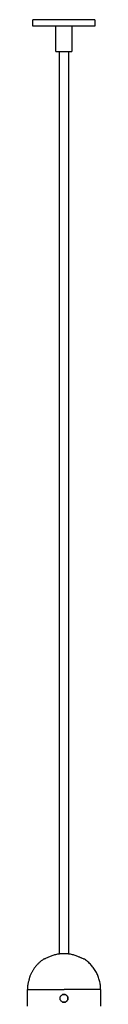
# Model space of a CAD drawing. Header units: millimetres. Extents: x 382 to 690, y 239 to 1918.
# Tile 2 of 5: x 387 to 410, y 1156 to 1466. Entities that reach past the tile are written whole.
import ezdxf

# ---------------------------------------------------------------- set-up
doc = ezdxf.new("R2010")
doc.units = ezdxf.units.MM
doc.layers.add('Make2D$Visible$Curvas', color=7, linetype='Continuous')

msp = doc.modelspace()

# ---------------------------------------------------------------- linework, layer by layer
at = {"layer": 'Make2D$Visible$Curvas', "color": 7, "lineweight": -3}
for points, knots in [([(408.6, 1465.8), (408.6, 1465.8), (398.85, 1465.8), (389.1, 1465.8), (389.1, 1465.8)], [-61.261057, -61.261057, -61.261057, -45.945793, -45.945793, -30.630528, -30.630528, -30.630528]), ([(408.6, 1465.8), (408.6, 1465.8), (398.85, 1465.8), (389.1, 1465.8), (389.1, 1465.8)], [-61.261057, -61.261057, -61.261057, -45.945793, -45.945793, -30.630528, -30.630528, -30.630528]), ([(408.6, 1463.8), (408.6, 1463.8), (398.85, 1463.8), (389.1, 1463.8), (389.1, 1463.8)], [-61.261057, -61.261057, -61.261057, -45.945793, -45.945793, -30.630528, -30.630528, -30.630528]), ([(408.6, 1463.8), (408.6, 1463.8), (398.85, 1463.8), (389.1, 1463.8), (389.1, 1463.8)], [-61.261057, -61.261057, -61.261057, -45.945793, -45.945793, -30.630528, -30.630528, -30.630528]), ([(396.35, 1455.8), (396.35, 1455.8), (398.85, 1455.8), (401.35, 1455.8), (401.35, 1455.8)], [0, 0, 0, 3.926991, 3.926991, 7.853982, 7.853982, 7.853982]), ([(396.35, 1455.8), (396.35, 1455.8), (398.85, 1455.8), (401.35, 1455.8), (401.35, 1455.8)], [0, 0, 0, 3.926991, 3.926991, 7.853982, 7.853982, 7.853982])]:
    msp.add_rational_spline(points, [1, 0.707106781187, 1, 0.707106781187, 1], degree=2, knots=knots, dxfattribs=at)
for points, degree in [([(389.1, 1463.8), (389.1, 1465.8)], 1), ([(389.1, 1463.8), (389.1, 1465.8)], 1), ([(396.35, 1455.8), (396.35, 1463.8)], 1), ([(396.35, 1455.8), (396.35, 1463.8)], 1), ([(401.35, 1463.8), (401.35, 1455.8)], 1), ([(401.35, 1463.8), (401.35, 1455.8)], 1), ([(408.6, 1465.8), (408.6, 1463.8)], 1), ([(408.6, 1465.8), (408.6, 1463.8)], 1), ([(397.45, 1172.24), (397.45, 1455.8)], 1), ([(397.45, 1172.24), (397.45, 1455.8)], 1), ([(400.25, 1455.8), (400.25, 1172.24)], 1), ([(400.25, 1455.8), (400.25, 1172.24)], 1), ([(387.38, 1155.8), (387.38, 1161.05)], 1), ([(387.38, 1155.8), (387.38, 1161.05)], 1), ([(410.38, 1161.05), (410.38, 1155.8)], 1), ([(410.38, 1161.05), (410.38, 1155.8)], 1), ([(398.88, 1159.55), (398.72, 1159.55), (398.55, 1159.52), (398.4, 1159.46)], 3), ([(398.88, 1159.55), (398.72, 1159.55), (398.55, 1159.52), (398.4, 1159.46)], 3), ([(398.4, 1157.14), (398.55, 1157.08), (398.71, 1157.05), (398.88, 1157.05)], 3), ([(398.4, 1157.14), (398.55, 1157.08), (398.71, 1157.05), (398.88, 1157.05)], 3), ([(399.36, 1159.45), (399.21, 1159.52), (399.04, 1159.55), (398.88, 1159.55)], 3), ([(399.36, 1159.45), (399.21, 1159.52), (399.04, 1159.55), (398.88, 1159.55)], 3), ([(398.88, 1157.05), (399.01, 1157.05), (399.14, 1157.07), (399.27, 1157.11)], 3), ([(398.88, 1157.05), (399.01, 1157.05), (399.14, 1157.07), (399.27, 1157.11)], 3), ([(399.76, 1159.18), (399.65, 1159.3), (399.51, 1159.39), (399.36, 1159.45)], 3), ([(399.76, 1159.18), (399.65, 1159.3), (399.51, 1159.39), (399.36, 1159.45)], 3), ([(399.36, 1157.14), (399.51, 1157.21), (399.64, 1157.3), (399.76, 1157.41)], 3), ([(399.36, 1157.14), (399.51, 1157.21), (399.64, 1157.3), (399.76, 1157.41)], 3), ([(400.03, 1158.78), (399.97, 1158.93), (399.88, 1159.07), (399.76, 1159.18)], 3), ([(400.03, 1158.78), (399.97, 1158.93), (399.88, 1159.07), (399.76, 1159.18)], 3), ([(400.03, 1158.78), (399.97, 1158.93), (399.88, 1159.07), (399.76, 1159.18)], 3), ([(399.76, 1159.18), (399.76, 1159.18), (399.76, 1159.18), (399.76, 1159.18)], 3), ([(400.03, 1158.78), (399.97, 1158.93), (399.88, 1159.07), (399.76, 1159.18)], 3)]:
    msp.add_open_spline(points, degree=degree, dxfattribs=at)
for points, weights in [([(392.43, 1170.57), (389.5, 1168.59), (388.19, 1165.3)], [1, 0.955771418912, 1]), ([(392.43, 1170.57), (389.5, 1168.59), (388.19, 1165.3)], [1, 0.955771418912, 1]), ([(392.44, 1170.56), (392.43, 1170.57), (392.43, 1170.57)], [1, 0.999792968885, 1]), ([(392.44, 1170.56), (392.43, 1170.57), (392.43, 1170.57)], [1, 0.999792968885, 1]), ([(403.46, 1171.35), (398.88, 1173.39), (394.3, 1171.35)], [1, 0.91379239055, 1]), ([(403.46, 1171.35), (398.88, 1173.39), (394.3, 1171.35)], [1, 0.91379239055, 1]), ([(405.32, 1170.57), (405.32, 1170.57), (405.32, 1170.56)], [1, 0.999792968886, 1]), ([(410.38, 1161.05), (410.38, 1167.15), (405.32, 1170.57)], [1, 0.883368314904, 1]), ([(405.32, 1170.57), (405.32, 1170.57), (405.32, 1170.56)], [1, 0.999792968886, 1]), ([(410.38, 1161.05), (410.38, 1167.15), (405.32, 1170.57)], [1, 0.883368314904, 1]), ([(387.38, 1161.05), (387.38, 1161.05), (398.88, 1161.05)], [1, 0.707106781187, 1]), ([(387.38, 1161.05), (387.38, 1161.05), (398.88, 1161.05)], [1, 0.707106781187, 1]), ([(387.51, 1162.8), (387.38, 1161.93), (387.38, 1161.05)], [1, 0.997084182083, 1]), ([(387.51, 1162.8), (387.38, 1161.93), (387.38, 1161.05)], [1, 0.997084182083, 1]), ([(410.38, 1161.05), (410.38, 1161.05), (398.88, 1161.05)], [1, 0.707106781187, 1]), ([(410.38, 1161.05), (410.38, 1161.05), (398.88, 1161.05)], [1, 0.707106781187, 1])]:
    msp.add_rational_spline(points, weights, degree=2, dxfattribs=at)
for points, knots in [([(394.3, 1171.35), (394.07, 1171.25), (393.84, 1171.15), (393.41, 1170.96), (393.21, 1170.87), (392.94, 1170.76), (392.87, 1170.72), (392.72, 1170.66), (392.66, 1170.64), (392.56, 1170.6), (392.51, 1170.58), (392.46, 1170.56), (392.44, 1170.56), (392.44, 1170.56)], [0, 0, 0, 0, 0.751676, 0.751676, 1.503353, 1.503353, 1.879191, 1.879191, 2.255029, 2.255029, 2.630868, 2.630868, 3.006706, 3.006706, 3.006706, 3.006706]), ([(394.3, 1171.35), (394.07, 1171.25), (393.84, 1171.15), (393.41, 1170.96), (393.21, 1170.87), (392.94, 1170.76), (392.87, 1170.72), (392.72, 1170.66), (392.66, 1170.64), (392.56, 1170.6), (392.51, 1170.58), (392.46, 1170.56), (392.44, 1170.56), (392.44, 1170.56)], [0, 0, 0, 0, 0.751676, 0.751676, 1.503353, 1.503353, 1.879191, 1.879191, 2.255029, 2.255029, 2.630868, 2.630868, 3.006706, 3.006706, 3.006706, 3.006706]), ([(405.32, 1170.56), (405.31, 1170.56), (405.3, 1170.56), (405.24, 1170.58), (405.2, 1170.6), (405.04, 1170.66), (404.9, 1170.72), (404.63, 1170.83), (404.54, 1170.87), (404.34, 1170.96), (404.24, 1171.01), (404.02, 1171.1), (403.91, 1171.15), (403.69, 1171.25), (403.57, 1171.3), (403.46, 1171.35)], [0, 0, 0, 0, 0.37557, 0.37557, 0.75114, 0.75114, 1.502279, 1.502279, 1.877849, 1.877849, 2.253419, 2.253419, 2.628989, 2.628989, 3.004559, 3.004559, 3.004559, 3.004559]), ([(405.32, 1170.56), (405.31, 1170.56), (405.3, 1170.56), (405.24, 1170.58), (405.2, 1170.6), (405.04, 1170.66), (404.9, 1170.72), (404.63, 1170.83), (404.54, 1170.87), (404.34, 1170.96), (404.24, 1171.01), (404.02, 1171.1), (403.91, 1171.15), (403.69, 1171.25), (403.57, 1171.3), (403.46, 1171.35)], [0, 0, 0, 0, 0.37557, 0.37557, 0.75114, 0.75114, 1.502279, 1.502279, 1.877849, 1.877849, 2.253419, 2.253419, 2.628989, 2.628989, 3.004559, 3.004559, 3.004559, 3.004559]), ([(387.85, 1164.05), (387.8, 1163.89), (387.76, 1163.73), (387.68, 1163.43), (387.64, 1163.29), (387.58, 1163.06), (387.55, 1162.96), (387.53, 1162.86), (387.52, 1162.84), (387.51, 1162.81), (387.51, 1162.8), (387.51, 1162.8)], [0, 0, 0, 0, 0.502131, 0.502131, 1.004263, 1.004263, 1.506394, 1.506394, 1.75746, 1.75746, 2.008525, 2.008525, 2.008525, 2.008525]), ([(387.85, 1164.05), (387.8, 1163.89), (387.76, 1163.73), (387.68, 1163.43), (387.64, 1163.29), (387.58, 1163.06), (387.55, 1162.96), (387.53, 1162.86), (387.52, 1162.84), (387.51, 1162.81), (387.51, 1162.8), (387.51, 1162.8)], [0, 0, 0, 0, 0.502131, 0.502131, 1.004263, 1.004263, 1.506394, 1.506394, 1.75746, 1.75746, 2.008525, 2.008525, 2.008525, 2.008525]), ([(388.19, 1165.3), (388.19, 1165.3), (388.18, 1165.26), (388.15, 1165.14), (388.12, 1165.04), (388.05, 1164.81), (388.01, 1164.67), (387.93, 1164.37), (387.89, 1164.21), (387.85, 1164.05)], [0, 0, 0, 0, 0.503256, 0.503256, 1.006512, 1.006512, 1.509768, 1.509768, 2.013024, 2.013024, 2.013024, 2.013024]), ([(388.19, 1165.3), (388.19, 1165.3), (388.18, 1165.26), (388.15, 1165.14), (388.12, 1165.04), (388.05, 1164.81), (388.01, 1164.67), (387.93, 1164.37), (387.89, 1164.21), (387.85, 1164.05)], [0, 0, 0, 0, 0.503256, 0.503256, 1.006512, 1.006512, 1.509768, 1.509768, 2.013024, 2.013024, 2.013024, 2.013024]), ([(398.88, 1157.05), (398.71, 1157.05), (398.55, 1157.08), (398.25, 1157.21), (398.11, 1157.3), (397.88, 1157.53), (397.78, 1157.67), (397.66, 1157.97), (397.63, 1158.13), (397.63, 1158.46), (397.66, 1158.63), (397.78, 1158.93), (397.88, 1159.07), (398.11, 1159.3), (398.25, 1159.39), (398.55, 1159.52), (398.71, 1159.55), (398.88, 1159.55)], [0, 0, 0, 0, 0.494393, 0.494393, 0.988786, 0.988786, 1.483179, 1.483179, 1.977572, 1.977572, 2.471965, 2.471965, 2.966358, 2.966358, 3.460751, 3.460751, 3.955144, 3.955144, 3.955144, 3.955144]), ([(398.88, 1157.05), (398.71, 1157.05), (398.55, 1157.08), (398.25, 1157.21), (398.11, 1157.3), (397.88, 1157.53), (397.78, 1157.67), (397.66, 1157.97), (397.63, 1158.13), (397.63, 1158.46), (397.66, 1158.63), (397.78, 1158.93), (397.88, 1159.07), (398.11, 1159.3), (398.25, 1159.39), (398.55, 1159.52), (398.71, 1159.55), (398.88, 1159.55)], [0, 0, 0, 0, 0.494393, 0.494393, 0.988786, 0.988786, 1.483179, 1.483179, 1.977572, 1.977572, 2.471965, 2.471965, 2.966358, 2.966358, 3.460751, 3.460751, 3.955144, 3.955144, 3.955144, 3.955144]), ([(398.88, 1159.55), (399.04, 1159.55), (399.2, 1159.52), (399.51, 1159.39), (399.65, 1159.3), (399.88, 1159.07), (399.97, 1158.93), (400.09, 1158.63), (400.13, 1158.46), (400.13, 1158.22), (400.12, 1158.13), (400.09, 1157.97), (400.06, 1157.9), (399.97, 1157.67), (399.88, 1157.53), (399.64, 1157.3), (399.51, 1157.21), (399.28, 1157.11), (399.2, 1157.09), (399.04, 1157.06), (398.96, 1157.05), (398.88, 1157.05)], [0, 0, 0, 0, 0.493806, 0.493806, 0.987612, 0.987612, 1.481418, 1.481418, 1.975223, 1.975223, 2.222126, 2.222126, 2.469029, 2.469029, 2.962835, 2.962835, 3.456641, 3.456641, 3.703544, 3.703544, 3.950447, 3.950447, 3.950447, 3.950447]), ([(398.88, 1159.55), (399.04, 1159.55), (399.2, 1159.52), (399.51, 1159.39), (399.65, 1159.3), (399.88, 1159.07), (399.97, 1158.93), (400.09, 1158.63), (400.13, 1158.46), (400.13, 1158.22), (400.12, 1158.13), (400.09, 1157.97), (400.06, 1157.9), (399.97, 1157.67), (399.88, 1157.53), (399.64, 1157.3), (399.51, 1157.21), (399.28, 1157.11), (399.2, 1157.09), (399.04, 1157.06), (398.96, 1157.05), (398.88, 1157.05)], [0, 0, 0, 0, 0.493806, 0.493806, 0.987612, 0.987612, 1.481418, 1.481418, 1.975223, 1.975223, 2.222126, 2.222126, 2.469029, 2.469029, 2.962835, 2.962835, 3.456641, 3.456641, 3.703544, 3.703544, 3.950447, 3.950447, 3.950447, 3.950447]), ([(398.88, 1157.05), (399.04, 1157.05), (399.2, 1157.08), (399.35, 1157.14), (399.35, 1157.14), (399.35, 1157.14)], [0, 0, 0, 0, 0.4944183, 0.4944183, 0.4944189, 0.4944189, 0.4944189, 0.4944189]), ([(398.88, 1157.05), (399.04, 1157.05), (399.2, 1157.08), (399.35, 1157.14), (399.35, 1157.14), (399.35, 1157.14)], [0, 0, 0, 0, 0.4944183, 0.4944183, 0.4944189, 0.4944189, 0.4944189, 0.4944189]), ([(399.27, 1159.48), (399.22, 1159.5), (399.17, 1159.51), (399.07, 1159.54), (399.01, 1159.54), (398.95, 1159.55)], [3.5459691, 3.5459691, 3.5459691, 3.5459691, 3.703544, 3.703544, 3.8731745, 3.8731745, 3.8731745, 3.8731745]), ([(399.27, 1159.48), (399.22, 1159.5), (399.17, 1159.51), (399.07, 1159.54), (399.01, 1159.54), (398.95, 1159.55)], [3.5459691, 3.5459691, 3.5459691, 3.5459691, 3.703544, 3.703544, 3.8731745, 3.8731745, 3.8731745, 3.8731745]), ([(399.35, 1157.14), (399.51, 1157.21), (399.64, 1157.3), (399.82, 1157.47), (399.87, 1157.54), (399.95, 1157.65), (399.97, 1157.7), (400, 1157.74)], [0.4945256, 0.4945256, 0.4945256, 0.4945256, 0.9888366, 0.9888366, 1.2360458, 1.2360458, 1.4001265, 1.4001265, 1.4001265, 1.4001265]), ([(399.35, 1157.14), (399.51, 1157.21), (399.64, 1157.3), (399.82, 1157.47), (399.87, 1157.54), (399.95, 1157.65), (399.97, 1157.7), (400, 1157.74)], [0.4945256, 0.4945256, 0.4945256, 0.4945256, 0.9888366, 0.9888366, 1.2360458, 1.2360458, 1.4001265, 1.4001265, 1.4001265, 1.4001265]), ([(399.76, 1159.18), (399.76, 1159.18), (399.76, 1159.18), (399.64, 1159.3), (399.51, 1159.39), (399.36, 1159.45)], [2.9628349, 2.9628349, 2.9628349, 2.9628349, 2.9628352, 2.9628352, 3.4555543, 3.4555543, 3.4555543, 3.4555543]), ([(399.76, 1159.18), (399.76, 1159.18), (399.76, 1159.18), (399.64, 1159.3), (399.51, 1159.39), (399.36, 1159.45)], [2.9628349, 2.9628349, 2.9628349, 2.9628349, 2.9628352, 2.9628352, 3.4555543, 3.4555543, 3.4555543, 3.4555543]), ([(399.77, 1157.42), (399.88, 1157.54), (399.97, 1157.67), (400.09, 1157.97), (400.13, 1158.13), (400.13, 1158.29)], [0.9997504, 0.9997504, 0.9997504, 0.9997504, 1.4814176, 1.4814176, 1.9658658, 1.9658658, 1.9658658, 1.9658658]), ([(399.77, 1157.42), (399.88, 1157.54), (399.97, 1157.67), (400.09, 1157.97), (400.13, 1158.13), (400.13, 1158.29)], [0.9997504, 0.9997504, 0.9997504, 0.9997504, 1.4814176, 1.4814176, 1.9658658, 1.9658658, 1.9658658, 1.9658658]), ([(400.07, 1157.91), (400.11, 1158.04), (400.13, 1158.17), (400.13, 1158.46), (400.09, 1158.63), (400.03, 1158.78), (400.03, 1158.78), (400.03, 1158.78)], [1.5843677, 1.5843677, 1.5843677, 1.5843677, 1.9776732, 1.9776732, 2.4720916, 2.4720916, 2.4721348, 2.4721348, 2.4721348, 2.4721348]), ([(400.07, 1157.91), (400.11, 1158.04), (400.13, 1158.17), (400.13, 1158.46), (400.09, 1158.63), (400.03, 1158.78), (400.03, 1158.78), (400.03, 1158.78)], [1.5843677, 1.5843677, 1.5843677, 1.5843677, 1.9776732, 1.9776732, 2.4720916, 2.4720916, 2.4721292, 2.4721292, 2.4721292, 2.4721292]), ([(400.13, 1158.31), (400.13, 1158.39), (400.12, 1158.47), (400.1, 1158.57), (400.09, 1158.6), (400.08, 1158.62)], [1.9854962, 1.9854962, 1.9854962, 1.9854962, 2.2221264, 2.2221264, 2.3064651, 2.3064651, 2.3064651, 2.3064651]), ([(400.13, 1158.31), (400.13, 1158.39), (400.12, 1158.47), (400.1, 1158.57), (400.09, 1158.6), (400.08, 1158.62)], [1.9854962, 1.9854962, 1.9854962, 1.9854962, 2.2221264, 2.2221264, 2.3064651, 2.3064651, 2.3064651, 2.3064651])]:
    msp.add_open_spline(points, degree=3, knots=knots, dxfattribs=at)

doc.saveas('drawing.dxf')
